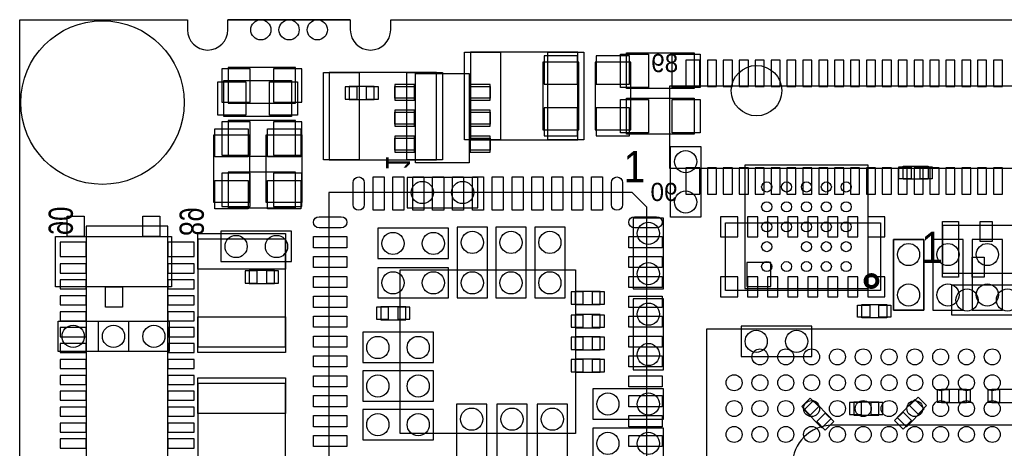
# Model space of a CAD drawing. Extents: x 0 to 57.1, y -2.1 to 30.1.
# Tile 3 of 6: x 0 to 24.8, y 19.3 to 30.1. Entities that reach past the tile are written whole.
import ezdxf

# ---------------------------------------------------------------- set-up
doc = ezdxf.new("R2010")
doc.units = 0
for name, color, linetype in [('BG_OUTLINE', 80, 'CONTINUOUS'), ('PG_ASSEMBLY_BOTTOM', 211, 'CONTINUOUS'), ('PG_ASSEMBLY_TOP', 7, 'CONTINUOUS'), ('PIN_BOTTOM', 211, 'CONTINUOUS'), ('PIN_TOP', 173, 'CONTINUOUS')]:
    doc.layers.add(name, color=color, linetype=linetype)

msp = doc.modelspace()

# ---------------------------------------------------------------- linework, layer by layer
at = {"layer": 'BG_OUTLINE'}
msp.add_lwpolyline([(45.5422, 0), (18.8976, 0), (17.01038, 0), (17.01038, 0.254, 1), (15.99438, 0.254), (15.99438, 0), (12.91082, 0), (12.91082, 0.254, 1), (11.89482, 0.254), (11.89482, 0), (9.3726, 0), (0, 0), (0, 30.1117), (2.3368, 30.1117), (4.22402, 30.1117), (4.22402, 29.8577, 1), (5.24002, 29.8577), (5.24002, 30.1117), (8.32358, 30.1117), (8.32358, 29.8577, 1), (9.33958, 29.8577), (9.33958, 30.1117), (11.8618, 30.1117), (40.005, 30.1117)], format="xyb", dxfattribs=at)
msp.add_lwpolyline([(8.32333, 30.1117), (5.24027, 30.1117)], dxfattribs=at)
at = {"layer": 'PG_ASSEMBLY_BOTTOM'}
for points in [[(13.17244, 29.0449), (13.17244, 27.3431), (14.07414, 27.3431), (14.07414, 29.0449), (13.17244, 29.0449)], [(15.38478, 27.3431), (15.38478, 29.0449), (14.48562, 29.0449), (14.48562, 27.3431), (15.38478, 27.3431)], [(5.2451, 28.01112), (6.9469, 28.01112), (6.9469, 28.91028), (5.2451, 28.91028), (5.2451, 28.01112)], [(8.92556, 28.4353), (8.29564, 28.4353), (8.29564, 28.1051), (8.92556, 28.1051), (8.92556, 28.4353)], [(36.09848, 28.43784), (16.36268, 28.43784), (16.36268, 26.38044), (36.09848, 26.38044), (36.09848, 28.43784)], [(5.2451, 26.67762), (6.9469, 26.67762), (6.9469, 27.57678), (5.2451, 27.57678), (5.2451, 26.67762)], [(6.9469, 26.28138), (5.2451, 26.28138), (5.2451, 25.38222), (6.9469, 25.38222), (6.9469, 26.28138)], [(9.7536, 25.38476), (11.5316, 25.38476), (11.5316, 26.14676), (9.7536, 26.14676), (9.7536, 25.38476)], [(15.4432, 25.1206), (15.4432, 23.3426), (16.2052, 23.3426), (16.2052, 25.1206), (15.4432, 25.1206)], [(3.72872, 5.18668), (3.72872, 24.92248), (1.67132, 24.92248), (1.67132, 5.18668), (3.72872, 5.18668)], [(5.0673, 24.0284), (6.8453, 24.0284), (6.8453, 24.7904), (5.0673, 24.7904), (5.0673, 24.0284)], [(9.017, 24.1046), (10.795, 24.1046), (10.795, 24.8666), (9.017, 24.8666), (9.017, 24.1046)], [(11.01344, 24.892), (11.01344, 23.114), (11.77544, 23.114), (11.77544, 24.892), (11.01344, 24.892)], [(11.9888, 24.892), (11.9888, 23.114), (12.7508, 23.114), (12.7508, 24.892), (11.9888, 24.892)], [(13.7287, 23.114), (13.7287, 24.892), (12.9667, 24.892), (12.9667, 23.114), (13.7287, 23.114)], [(21.9964, 24.5872), (21.9964, 22.8092), (22.7584, 22.8092), (22.7584, 24.5872), (21.9964, 24.5872)], [(23.749, 22.8092), (23.749, 24.5872), (22.987, 24.5872), (22.987, 22.8092), (23.749, 22.8092)], [(23.9776, 24.5872), (23.9776, 22.8092), (24.7396, 22.8092), (24.7396, 24.5872), (23.9776, 24.5872)], [(5.78104, 23.47722), (6.41096, 23.47722), (6.41096, 23.80742), (5.78104, 23.80742), (5.78104, 23.47722)], [(10.795, 23.876), (9.017, 23.876), (9.017, 23.114), (10.795, 23.114), (10.795, 23.876)], [(13.98524, 22.9489), (14.61516, 22.9489), (14.61516, 23.2791), (13.98524, 23.2791), (13.98524, 22.9489)], [(15.4432, 23.0886), (15.4432, 21.3106), (16.2052, 21.3106), (16.2052, 23.0886), (15.4432, 23.0886)], [(9.71804, 22.89556), (9.08812, 22.89556), (9.08812, 22.56536), (9.71804, 22.56536), (9.71804, 22.89556)], [(13.98524, 22.3647), (14.61516, 22.3647), (14.61516, 22.6949), (13.98524, 22.6949), (13.98524, 22.3647)], [(19.939, 22.4028), (18.161, 22.4028), (18.161, 21.6408), (19.939, 21.6408), (19.939, 22.4028)], [(8.636, 21.4884), (10.414, 21.4884), (10.414, 22.2504), (8.636, 22.2504), (8.636, 21.4884)], [(13.98524, 21.80844), (14.61516, 21.80844), (14.61516, 22.13864), (13.98524, 22.13864), (13.98524, 21.80844)], [(13.98524, 21.2471), (14.61516, 21.2471), (14.61516, 21.5773), (13.98524, 21.5773), (13.98524, 21.2471)], [(8.636, 20.51812), (10.414, 20.51812), (10.414, 21.28012), (8.636, 21.28012), (8.636, 20.51812)], [(16.2052, 20.828), (14.4272, 20.828), (14.4272, 20.066), (16.2052, 20.066), (16.2052, 20.828)], [(23.20544, 20.4851), (23.83536, 20.4851), (23.83536, 20.8153), (23.20544, 20.8153), (23.20544, 20.4851)], [(25.10536, 20.8153), (24.47544, 20.8153), (24.47544, 20.4851), (25.10536, 20.4851), (25.10536, 20.8153)], [(11.7602, 18.669), (11.7602, 20.447), (10.9982, 20.447), (10.9982, 18.669), (11.7602, 18.669)], [(12.7762, 18.669), (12.7762, 20.447), (12.0142, 20.447), (12.0142, 18.669), (12.7762, 18.669)], [(13.0302, 20.447), (13.0302, 18.669), (13.7922, 18.669), (13.7922, 20.447), (13.0302, 20.447)], [(20.43176, 20.08632), (19.98472, 20.53336), (19.75104, 20.29968), (20.19808, 19.85264), (20.43176, 20.08632)], [(21.62556, 20.4978), (20.99564, 20.4978), (20.99564, 20.1676), (21.62556, 20.1676), (21.62556, 20.4978)], [(22.53488, 20.55876), (22.08784, 20.11172), (22.32152, 19.87804), (22.76856, 20.32508), (22.53488, 20.55876)], [(10.414, 20.30984), (8.636, 20.30984), (8.636, 19.54784), (10.414, 19.54784), (10.414, 20.30984)], [(14.4272, 19.0754), (16.2052, 19.0754), (16.2052, 19.8374), (14.4272, 19.8374), (14.4272, 19.0754)]]:
    msp.add_lwpolyline(points, dxfattribs=at)
for points in [[(9.96696, 26.50998), (9.96696, 28.76042), (11.31824, 28.76042), (11.31824, 26.50998)], [(9.44372, 28.13558), (9.44372, 28.4353), (9.94156, 28.4353), (9.94156, 28.13558)], [(11.34364, 28.13558), (11.34364, 28.4353), (11.84148, 28.4353), (11.84148, 28.13558)], [(9.44372, 27.48534), (9.44372, 27.78506), (9.94156, 27.78506), (9.94156, 27.48534)], [(11.34364, 27.48534), (11.34364, 27.78506), (11.84148, 27.78506), (11.84148, 27.48534)], [(9.44372, 26.8351), (9.44372, 27.13482), (9.94156, 27.13482), (9.94156, 26.8351)], [(11.34364, 26.8351), (11.34364, 27.13482), (11.84148, 27.13482), (11.84148, 26.8351)], [(21.67382, 23.29942), (17.77238, 23.29942), (17.77238, 25.00122), (21.67382, 25.00122)]]:
    msp.add_lwpolyline(points, close=True, dxfattribs=at)
at = {"layer": 'PG_ASSEMBLY_BOTTOM', "const_width": 0.09906}
msp.add_lwpolyline([(21.59254, 23.54021, 0.999873), (21.29358, 23.54047, 1.000127), (21.59254, 23.54021)], format="xyb", dxfattribs=at)
at = {"layer": 'PG_ASSEMBLY_TOP'}
for points in [[(11.34872, 27.09418), (14.05128, 27.09418), (14.05128, 29.29382), (11.34872, 29.29382), (11.34872, 27.09418)], [(16.9799, 28.37942), (15.2781, 28.37942), (15.2781, 29.27858), (16.9799, 29.27858), (16.9799, 28.37942)], [(10.49528, 28.78582), (7.79272, 28.78582), (7.79272, 26.58618), (10.49528, 26.58618), (10.49528, 28.78582)], [(5.14096, 28.58008), (6.84276, 28.58008), (6.84276, 27.68092), (5.14096, 27.68092), (5.14096, 28.58008)], [(16.9799, 27.23642), (15.2781, 27.23642), (15.2781, 28.13558), (16.9799, 28.13558), (16.9799, 27.23642)], [(5.78358, 27.2161), (5.78358, 25.5143), (4.88442, 25.5143), (4.88442, 27.2161), (5.78358, 27.2161)], [(7.10438, 27.2161), (7.10438, 25.5143), (6.20522, 25.5143), (6.20522, 27.2161), (7.10438, 27.2161)], [(16.383, 25.146), (16.383, 26.924), (17.145, 26.924), (17.145, 25.146), (16.383, 25.146)], [(21.35632, 23.3553), (21.35632, 26.4541), (18.25752, 26.4541), (18.25752, 23.3553), (21.35632, 23.3553)], [(22.87016, 26.0985), (22.24024, 26.0985), (22.24024, 26.4287), (22.87016, 26.4287), (22.87016, 26.0985)], [(15.41526, 25.7683), (7.7851, 25.7683), (7.7851, 17.7673), (15.7861, 17.7673), (15.7861, 25.39746), (15.41526, 25.7683)], [(23.23084, 23.73884), (25.23236, 23.73884), (25.23236, 24.93772), (23.23084, 24.93772), (23.23084, 23.73884)], [(6.68782, 21.88972), (6.68782, 24.59228), (4.48818, 24.59228), (4.48818, 21.88972), (6.68782, 21.88972)], [(22.7584, 24.5872), (22.7584, 22.8092), (21.9964, 22.8092), (21.9964, 24.5872), (22.7584, 24.5872)], [(23.4696, 23.4442), (25.2476, 23.4442), (25.2476, 22.6822), (23.4696, 22.6822), (23.4696, 23.4442)], [(21.19884, 22.9489), (21.82876, 22.9489), (21.82876, 22.6187), (21.19884, 22.6187), (21.19884, 22.9489)], [(0.9652, 22.5298), (2.7432, 22.5298), (2.7432, 21.7678), (0.9652, 21.7678), (0.9652, 22.5298)], [(1.9812, 22.5298), (3.7592, 22.5298), (3.7592, 21.7678), (1.9812, 21.7678), (1.9812, 22.5298)], [(34.28746, 5.334), (34.28746, 22.33168), (17.28724, 22.33168), (17.28724, 5.334), (34.28746, 5.334)], [(4.48818, 20.96008), (4.48818, 18.25752), (6.68782, 18.25752), (6.68782, 20.96008), (4.48818, 20.96008)]]:
    msp.add_lwpolyline(points, dxfattribs=at)
for points in [[(0.9017, 24.6634), (3.8227, 24.6634), (3.8227, 23.3934), (0.9017, 23.3934)], [(18.30832, 23.40356), (18.90776, 23.40356), (18.90776, 24.00554), (18.30832, 24.00554)]]:
    msp.add_lwpolyline(points, close=True, dxfattribs=at)
msp.add_lwpolyline([(30.98292, 19.9136), (20.45208, 19.9136, 0.41376), (19.45386, 18.91284), (19.45386, 7.61746, 0.413437), (20.45208, 6.61924), (30.98292, 6.61924, 0.41384), (31.98368, 7.61746), (31.98368, 18.91284, 0.414162), (30.98292, 19.9136)], format="xyb", dxfattribs=at)
at = {"layer": 'PIN_BOTTOM'}
for points in [[(14.04112, 29.19984), (13.20292, 29.19984), (13.20292, 28.48864), (14.04112, 28.48864)], [(14.5161, 28.48864), (15.3543, 28.48864), (15.3543, 29.19984), (14.5161, 29.19984)], [(17.12468, 28.4353), (17.12468, 29.0957), (16.76908, 29.0957), (16.76908, 28.4353)], [(17.54378, 28.4353), (17.54378, 29.0957), (17.31518, 29.0957), (17.31518, 28.4353)], [(17.94256, 28.4353), (17.94256, 29.0957), (17.71396, 29.0957), (17.71396, 28.4353)], [(18.34388, 28.4353), (18.34388, 29.0957), (18.11528, 29.0957), (18.11528, 28.4353)], [(18.7452, 28.4353), (18.7452, 29.0957), (18.5166, 29.0957), (18.5166, 28.4353)], [(19.14398, 28.4353), (19.14398, 29.0957), (18.91538, 29.0957), (18.91538, 28.4353)], [(19.54276, 28.4353), (19.54276, 29.0957), (19.31416, 29.0957), (19.31416, 28.4353)], [(19.94408, 28.4353), (19.94408, 29.0957), (19.71548, 29.0957), (19.71548, 28.4353)], [(20.3454, 28.4353), (20.3454, 29.0957), (20.1168, 29.0957), (20.1168, 28.4353)], [(20.74418, 28.4353), (20.74418, 29.0957), (20.51558, 29.0957), (20.51558, 28.4353)], [(21.14296, 28.4353), (21.14296, 29.0957), (20.91436, 29.0957), (20.91436, 28.4353)], [(21.54428, 28.4353), (21.54428, 29.0957), (21.31568, 29.0957), (21.31568, 28.4353)], [(21.9456, 28.4353), (21.9456, 29.0957), (21.717, 29.0957), (21.717, 28.4353)], [(22.34438, 28.4353), (22.34438, 29.0957), (22.11578, 29.0957), (22.11578, 28.4353)], [(22.74316, 28.4353), (22.74316, 29.0957), (22.51456, 29.0957), (22.51456, 28.4353)], [(23.14448, 28.4353), (23.14448, 29.0957), (22.91588, 29.0957), (22.91588, 28.4353)], [(23.5458, 28.4353), (23.5458, 29.0957), (23.3172, 29.0957), (23.3172, 28.4353)], [(23.94458, 28.4353), (23.94458, 29.0957), (23.71598, 29.0957), (23.71598, 28.4353)], [(24.34336, 28.4353), (24.34336, 29.0957), (24.11476, 29.0957), (24.11476, 28.4353)], [(24.74468, 28.4353), (24.74468, 29.0957), (24.51608, 29.0957), (24.51608, 28.4353)], [(5.09016, 28.8798), (5.09016, 28.0416), (5.80136, 28.0416), (5.80136, 28.8798)], [(6.39064, 28.8798), (6.39064, 28.0416), (7.10184, 28.0416), (7.10184, 28.8798)], [(8.4963, 28.1178), (8.4963, 28.4226), (8.1915, 28.4226), (8.1915, 28.1178)], [(9.0297, 28.1178), (9.0297, 28.4226), (8.7249, 28.4226), (8.7249, 28.1178)], [(9.44245, 28.08478), (9.94283, 28.08478), (9.94283, 28.4861), (9.44245, 28.4861)], [(11.34237, 28.08478), (11.84275, 28.08478), (11.84275, 28.4861), (11.34237, 28.4861)], [(9.44245, 27.43454), (9.94283, 27.43454), (9.94283, 27.83586), (9.44245, 27.83586)], [(11.34237, 27.43454), (11.84275, 27.43454), (11.84275, 27.83586), (11.34237, 27.83586)], [(14.04112, 27.89936), (13.20292, 27.89936), (13.20292, 27.18816), (14.04112, 27.18816)], [(14.5161, 27.18816), (15.3543, 27.18816), (15.3543, 27.89936), (14.5161, 27.89936)], [(5.09016, 27.5463), (5.09016, 26.7081), (5.80136, 26.7081), (5.80136, 27.5463)], [(6.39064, 27.5463), (6.39064, 26.7081), (7.10184, 26.7081), (7.10184, 27.5463)], [(9.44245, 26.7843), (9.94283, 26.7843), (9.94283, 27.18562), (9.44245, 27.18562)], [(11.34237, 26.7843), (11.84275, 26.7843), (11.84275, 27.18562), (11.34237, 27.18562)], [(17.12468, 25.72258), (17.12468, 26.38298), (16.76908, 26.38298), (16.76908, 25.72258)], [(17.54378, 25.72258), (17.54378, 26.38298), (17.31518, 26.38298), (17.31518, 25.72258)], [(17.94256, 25.72258), (17.94256, 26.38298), (17.71396, 26.38298), (17.71396, 25.72258)], [(18.34388, 25.72258), (18.34388, 26.38298), (18.11528, 26.38298), (18.11528, 25.72258)], [(18.7452, 25.72258), (18.7452, 26.38298), (18.5166, 26.38298), (18.5166, 25.72258)], [(19.14398, 25.72258), (19.14398, 26.38298), (18.91538, 26.38298), (18.91538, 25.72258)], [(19.54276, 25.72258), (19.54276, 26.38298), (19.31416, 26.38298), (19.31416, 25.72258)], [(19.94408, 25.72258), (19.94408, 26.38298), (19.71548, 26.38298), (19.71548, 25.72258)], [(20.3454, 25.72258), (20.3454, 26.38298), (20.1168, 26.38298), (20.1168, 25.72258)], [(20.74418, 25.72258), (20.74418, 26.38298), (20.51558, 26.38298), (20.51558, 25.72258)], [(21.14296, 25.72258), (21.14296, 26.38298), (20.91436, 26.38298), (20.91436, 25.72258)], [(21.54428, 25.72258), (21.54428, 26.38298), (21.31568, 26.38298), (21.31568, 25.72258)], [(21.9456, 25.72258), (21.9456, 26.38298), (21.717, 26.38298), (21.717, 25.72258)], [(22.34438, 25.72258), (22.34438, 26.38298), (22.11578, 26.38298), (22.11578, 25.72258)], [(22.74316, 25.72258), (22.74316, 26.38298), (22.51456, 26.38298), (22.51456, 25.72258)], [(23.14448, 25.72258), (23.14448, 26.38298), (22.91588, 26.38298), (22.91588, 25.72258)], [(23.5458, 25.72258), (23.5458, 26.38298), (23.3172, 26.38298), (23.3172, 25.72258)], [(23.94458, 25.72258), (23.94458, 26.38298), (23.71598, 26.38298), (23.71598, 25.72258)], [(24.34336, 25.72258), (24.34336, 26.38298), (24.11476, 26.38298), (24.11476, 25.72258)], [(24.74468, 25.72258), (24.74468, 26.38298), (24.51608, 26.38298), (24.51608, 25.72258)], [(5.80136, 25.4127), (5.80136, 26.2509), (5.09016, 26.2509), (5.09016, 25.4127)], [(7.10184, 25.4127), (7.10184, 26.2509), (6.39064, 26.2509), (6.39064, 25.4127)], [(18.07718, 24.6507), (18.07718, 25.1587), (17.64538, 25.1587), (17.64538, 24.6507)], [(18.5801, 24.6507), (18.5801, 25.1587), (18.3261, 25.1587), (18.3261, 24.6507)], [(19.08302, 24.6507), (19.08302, 25.1587), (18.82902, 25.1587), (18.82902, 24.6507)], [(19.58848, 24.6507), (19.58848, 25.1587), (19.33448, 25.1587), (19.33448, 24.6507)], [(20.0914, 24.6507), (20.0914, 25.1587), (19.8374, 25.1587), (19.8374, 24.6507)], [(20.59686, 24.6507), (20.59686, 25.1587), (20.34286, 25.1587), (20.34286, 24.6507)], [(21.09978, 24.6507), (21.09978, 25.1587), (20.84578, 25.1587), (20.84578, 24.6507)], [(21.78304, 24.6507), (21.78304, 25.1587), (21.35124, 25.1587), (21.35124, 24.6507)], [(1.016, 24.16048), (1.6764, 24.16048), (1.6764, 24.51608), (1.016, 24.51608)], [(3.72872, 24.16048), (4.38912, 24.16048), (4.38912, 24.51608), (3.72872, 24.51608)], [(1.016, 23.74138), (1.6764, 23.74138), (1.6764, 23.96998), (1.016, 23.96998)], [(3.72872, 23.74138), (4.38912, 23.74138), (4.38912, 23.96998), (3.72872, 23.96998)], [(1.016, 23.3426), (1.6764, 23.3426), (1.6764, 23.5712), (1.016, 23.5712)], [(3.72872, 23.3426), (4.38912, 23.3426), (4.38912, 23.5712), (3.72872, 23.5712)], [(5.6769, 23.79472), (5.6769, 23.48992), (5.9817, 23.48992), (5.9817, 23.79472)], [(6.2103, 23.79472), (6.2103, 23.48992), (6.5151, 23.48992), (6.5151, 23.79472)], [(17.64538, 23.64994), (17.64538, 23.14194), (18.07718, 23.14194), (18.07718, 23.64994)], [(18.5801, 23.14194), (18.5801, 23.64994), (18.3261, 23.64994), (18.3261, 23.14194)], [(19.08302, 23.14194), (19.08302, 23.64994), (18.82902, 23.64994), (18.82902, 23.14194)], [(19.58848, 23.14194), (19.58848, 23.64994), (19.33448, 23.64994), (19.33448, 23.14194)], [(20.0914, 23.14194), (20.0914, 23.64994), (19.8374, 23.64994), (19.8374, 23.14194)], [(20.59686, 23.14194), (20.59686, 23.64994), (20.34286, 23.64994), (20.34286, 23.14194)], [(21.09978, 23.14194), (21.09978, 23.64994), (20.84578, 23.64994), (20.84578, 23.14194)], [(21.35124, 23.64994), (21.35124, 23.14194), (21.78304, 23.14194), (21.78304, 23.64994)], [(1.016, 22.94128), (1.6764, 22.94128), (1.6764, 23.16988), (1.016, 23.16988)], [(3.72872, 22.94128), (4.38912, 22.94128), (4.38912, 23.16988), (3.72872, 23.16988)], [(13.8811, 23.2664), (13.8811, 22.9616), (14.1859, 22.9616), (14.1859, 23.2664)], [(14.4145, 23.2664), (14.4145, 22.9616), (14.7193, 22.9616), (14.7193, 23.2664)], [(9.28878, 22.57806), (9.28878, 22.88286), (8.98398, 22.88286), (8.98398, 22.57806)], [(9.82218, 22.57806), (9.82218, 22.88286), (9.51738, 22.88286), (9.51738, 22.57806)], [(1.016, 22.53996), (1.6764, 22.53996), (1.6764, 22.76856), (1.016, 22.76856)], [(3.72872, 22.53996), (4.38912, 22.53996), (4.38912, 22.76856), (3.72872, 22.76856)], [(13.8811, 22.6822), (13.8811, 22.3774), (14.1859, 22.3774), (14.1859, 22.6822)], [(14.4145, 22.6822), (14.4145, 22.3774), (14.7193, 22.3774), (14.7193, 22.6822)], [(1.016, 22.14118), (1.6764, 22.14118), (1.6764, 22.36978), (1.016, 22.36978)], [(3.72872, 22.14118), (4.38912, 22.14118), (4.38912, 22.36978), (3.72872, 22.36978)], [(13.8811, 22.12594), (13.8811, 21.82114), (14.1859, 21.82114), (14.1859, 22.12594)], [(14.4145, 22.12594), (14.4145, 21.82114), (14.7193, 21.82114), (14.7193, 22.12594)], [(1.016, 21.7424), (1.6764, 21.7424), (1.6764, 21.971), (1.016, 21.971)], [(3.72872, 21.7424), (4.38912, 21.7424), (4.38912, 21.971), (3.72872, 21.971)], [(1.016, 21.34108), (1.6764, 21.34108), (1.6764, 21.56968), (1.016, 21.56968)], [(3.72872, 21.34108), (4.38912, 21.34108), (4.38912, 21.56968), (3.72872, 21.56968)], [(13.8811, 21.5646), (13.8811, 21.2598), (14.1859, 21.2598), (14.1859, 21.5646)], [(14.4145, 21.5646), (14.4145, 21.2598), (14.7193, 21.2598), (14.7193, 21.5646)], [(1.016, 20.93976), (1.6764, 20.93976), (1.6764, 21.16836), (1.016, 21.16836)], [(3.72872, 20.93976), (4.38912, 20.93976), (4.38912, 21.16836), (3.72872, 21.16836)], [(1.016, 20.54098), (1.6764, 20.54098), (1.6764, 20.76958), (1.016, 20.76958)], [(3.72872, 20.54098), (4.38912, 20.54098), (4.38912, 20.76958), (3.72872, 20.76958)], [(19.90293, 20.16594), (20.11846, 20.38147), (19.90293, 20.59699), (19.68741, 20.38147)], [(22.83219, 20.40687), (22.61667, 20.62239), (22.40114, 20.40687), (22.61667, 20.19134)], [(23.1013, 20.8026), (23.1013, 20.4978), (23.4061, 20.4978), (23.4061, 20.8026)], [(23.6347, 20.8026), (23.6347, 20.4978), (23.9395, 20.4978), (23.9395, 20.8026)], [(24.6761, 20.4978), (24.6761, 20.8026), (24.3713, 20.8026), (24.3713, 20.4978)], [(1.016, 20.1422), (1.6764, 20.1422), (1.6764, 20.3708), (1.016, 20.3708)], [(3.72872, 20.1422), (4.38912, 20.1422), (4.38912, 20.3708), (3.72872, 20.3708)], [(21.1963, 20.1803), (21.1963, 20.4851), (20.8915, 20.4851), (20.8915, 20.1803)], [(21.7297, 20.1803), (21.7297, 20.4851), (21.4249, 20.4851), (21.4249, 20.1803)], [(20.27987, 19.78901), (20.49539, 20.00453), (20.27987, 20.22006), (20.06434, 20.00453)], [(22.45526, 20.02993), (22.23973, 20.24546), (22.02421, 20.02993), (22.23973, 19.81441)], [(1.016, 19.74088), (1.6764, 19.74088), (1.6764, 19.96948), (1.016, 19.96948)], [(3.72872, 19.74088), (4.38912, 19.74088), (4.38912, 19.96948), (3.72872, 19.96948)], [(1.016, 19.33956), (1.6764, 19.33956), (1.6764, 19.56816), (1.016, 19.56816)], [(3.72872, 19.33956), (4.38912, 19.33956), (4.38912, 19.56816), (3.72872, 19.56816)]]:
    msp.add_lwpolyline(points, close=True, dxfattribs=at)
for centre, radius in [((2.0828, 28.0289), 2.0574), ((6.0706, 29.8577), 0.254), ((6.7818, 29.8577), 0.254), ((7.493, 29.8577), 0.254), ((10.1346, 25.76576), 0.2794), ((11.1506, 25.76576), 0.2794), ((11.39444, 24.511), 0.2794), ((12.3698, 24.511), 0.2794), ((13.3477, 24.511), 0.2794), ((15.8242, 24.7396), 0.2794), ((5.4483, 24.4094), 0.2794), ((6.4643, 24.4094), 0.2794), ((9.398, 24.4856), 0.2794), ((10.414, 24.4856), 0.2794), ((22.3774, 24.2062), 0.2794), ((23.368, 24.2062), 0.2794), ((24.3586, 24.2062), 0.2794), ((15.8242, 23.7236), 0.2794), ((9.398, 23.495), 0.2794), ((10.414, 23.495), 0.2794), ((11.39444, 23.495), 0.2794), ((12.3698, 23.495), 0.2794), ((13.3477, 23.495), 0.2794), ((22.3774, 23.1902), 0.2794), ((23.368, 23.1902), 0.2794), ((24.3586, 23.1902), 0.2794), ((15.8242, 22.7076), 0.2794), ((9.017, 21.8694), 0.2794), ((10.033, 21.8694), 0.2794), ((18.542, 22.0218), 0.2794), ((19.558, 22.0218), 0.2794), ((15.8242, 21.6916), 0.2794), ((9.017, 20.89912), 0.2794), ((10.033, 20.89912), 0.2794), ((14.8082, 20.447), 0.2794), ((15.8242, 20.447), 0.2794), ((11.3792, 20.066), 0.2794), ((12.3952, 20.066), 0.2794), ((13.4112, 20.066), 0.2794), ((9.017, 19.92884), 0.2794), ((10.033, 19.92884), 0.2794), ((14.8082, 19.4564), 0.2794), ((15.8242, 19.4564), 0.2794)]:
    msp.add_circle(centre, radius, dxfattribs=at)
at = {"layer": 'PIN_TOP'}
for points in [[(11.2014, 27.09418), (11.2014, 29.29382), (12.10056, 29.29382), (12.10056, 27.09418)], [(13.29944, 27.09418), (13.29944, 29.29382), (14.1986, 29.29382), (14.1986, 27.09418)], [(15.83436, 29.2481), (15.83436, 28.4099), (15.12316, 28.4099), (15.12316, 29.2481)], [(17.13484, 29.2481), (17.13484, 28.4099), (16.42364, 28.4099), (16.42364, 29.2481)], [(8.54456, 28.78582), (8.54456, 26.58618), (7.6454, 26.58618), (7.6454, 28.78582)], [(10.6426, 28.78582), (10.6426, 26.58618), (9.74344, 26.58618), (9.74344, 28.78582)], [(4.98602, 27.7114), (4.98602, 28.5496), (5.69722, 28.5496), (5.69722, 27.7114)], [(6.2865, 27.7114), (6.2865, 28.5496), (6.9977, 28.5496), (6.9977, 27.7114)], [(15.83436, 28.1051), (15.83436, 27.2669), (15.12316, 27.2669), (15.12316, 28.1051)], [(17.13484, 28.1051), (17.13484, 27.2669), (16.42364, 27.2669), (16.42364, 28.1051)], [(4.9149, 27.37104), (5.7531, 27.37104), (5.7531, 26.65984), (4.9149, 26.65984)], [(6.2357, 27.37104), (7.0739, 27.37104), (7.0739, 26.65984), (6.2357, 26.65984)], [(22.4409, 26.416), (22.4409, 26.1112), (22.1361, 26.1112), (22.1361, 26.416)], [(22.9743, 26.416), (22.9743, 26.1112), (22.6695, 26.1112), (22.6695, 26.416)], [(4.9149, 26.07056), (5.7531, 26.07056), (5.7531, 25.35936), (4.9149, 25.35936)], [(6.2357, 26.07056), (7.0739, 26.07056), (7.0739, 25.35936), (6.2357, 25.35936)], [(8.89508, 26.15692), (9.17448, 26.15692), (9.17448, 25.31872), (8.89508, 25.31872)], [(9.39546, 26.15692), (9.67486, 26.15692), (9.67486, 25.31872), (9.39546, 25.31872)], [(9.89584, 26.15692), (10.17524, 26.15692), (10.17524, 25.31872), (9.89584, 25.31872)], [(10.39622, 26.15692), (10.67562, 26.15692), (10.67562, 25.31872), (10.39622, 25.31872)], [(10.8966, 26.15692), (11.176, 26.15692), (11.176, 25.31872), (10.8966, 25.31872)], [(11.39698, 26.15692), (11.67638, 26.15692), (11.67638, 25.31872), (11.39698, 25.31872)], [(11.89482, 26.15692), (12.17422, 26.15692), (12.17422, 25.31872), (11.89482, 25.31872)], [(12.3952, 26.15692), (12.6746, 26.15692), (12.6746, 25.31872), (12.3952, 25.31872)], [(12.89558, 26.15692), (13.17498, 26.15692), (13.17498, 25.31872), (12.89558, 25.31872)], [(13.39596, 26.15692), (13.67536, 26.15692), (13.67536, 25.31872), (13.39596, 25.31872)], [(13.89634, 26.15692), (14.17574, 26.15692), (14.17574, 25.31872), (13.89634, 25.31872)], [(14.39672, 26.15692), (14.67612, 26.15692), (14.67612, 25.31872), (14.39672, 25.31872)], [(1.1938, 25.1714), (1.6256, 25.1714), (1.6256, 24.6634), (1.1938, 24.6634)], [(3.0988, 25.1714), (3.5306, 25.1714), (3.5306, 24.6634), (3.0988, 24.6634)], [(23.23084, 23.63851), (23.23084, 25.03805), (23.63216, 25.03805), (23.63216, 23.63851)], [(24.1808, 24.53767), (24.1808, 25.03805), (24.48052, 25.03805), (24.48052, 24.53767)], [(6.68782, 23.84044), (4.48818, 23.84044), (4.48818, 24.7396), (6.68782, 24.7396)], [(8.23468, 24.65832), (8.23468, 24.37892), (7.39648, 24.37892), (7.39648, 24.65832)], [(16.17472, 24.65832), (16.17472, 24.37892), (15.33652, 24.37892), (15.33652, 24.65832)], [(8.23468, 24.15794), (8.23468, 23.87854), (7.39648, 23.87854), (7.39648, 24.15794)], [(16.17472, 24.15794), (16.17472, 23.87854), (15.33652, 23.87854), (15.33652, 24.15794)], [(23.98268, 23.63851), (23.98268, 24.13889), (24.2824, 24.13889), (24.2824, 23.63851)], [(9.5758, 23.8252), (13.9954, 23.8252), (13.9954, 19.7104), (9.5758, 19.7104)], [(8.23468, 23.65756), (8.23468, 23.37816), (7.39648, 23.37816), (7.39648, 23.65756)], [(16.17472, 23.65756), (16.17472, 23.37816), (15.33652, 23.37816), (15.33652, 23.65756)], [(2.159, 23.3934), (2.5908, 23.3934), (2.5908, 22.8854), (2.159, 22.8854)], [(8.23468, 23.15718), (8.23468, 22.87778), (7.39648, 22.87778), (7.39648, 23.15718)], [(16.17472, 23.15718), (16.17472, 22.87778), (15.33652, 22.87778), (15.33652, 23.15718)], [(21.0947, 22.6314), (21.0947, 22.9362), (21.3995, 22.9362), (21.3995, 22.6314)], [(21.6281, 22.6314), (21.6281, 22.9362), (21.9329, 22.9362), (21.9329, 22.6314)], [(6.68782, 21.7424), (4.48818, 21.7424), (4.48818, 22.64156), (6.68782, 22.64156)], [(8.23468, 22.6568), (8.23468, 22.3774), (7.39648, 22.3774), (7.39648, 22.6568)], [(16.17472, 22.6568), (16.17472, 22.3774), (15.33652, 22.3774), (15.33652, 22.6568)], [(8.23468, 22.15642), (8.23468, 21.87702), (7.39648, 21.87702), (7.39648, 22.15642)], [(16.17472, 22.15642), (16.17472, 21.87702), (15.33652, 21.87702), (15.33652, 22.15642)], [(8.23468, 21.65858), (8.23468, 21.37918), (7.39648, 21.37918), (7.39648, 21.65858)], [(16.17472, 21.65858), (16.17472, 21.37918), (15.33652, 21.37918), (15.33652, 21.65858)], [(4.48818, 21.1074), (6.68782, 21.1074), (6.68782, 20.20824), (4.48818, 20.20824)], [(8.23468, 21.1582), (8.23468, 20.8788), (7.39648, 20.8788), (7.39648, 21.1582)], [(16.17472, 21.1582), (16.17472, 20.8788), (15.33652, 20.8788), (15.33652, 21.1582)], [(8.23468, 20.65782), (8.23468, 20.37842), (7.39648, 20.37842), (7.39648, 20.65782)], [(16.17472, 20.65782), (16.17472, 20.37842), (15.33652, 20.37842), (15.33652, 20.65782)], [(8.23468, 20.15744), (8.23468, 19.87804), (7.39648, 19.87804), (7.39648, 20.15744)], [(16.17472, 20.15744), (16.17472, 19.87804), (15.33652, 19.87804), (15.33652, 20.15744)], [(8.23468, 19.65706), (8.23468, 19.37766), (7.39648, 19.37766), (7.39648, 19.65706)], [(16.17472, 19.65706), (16.17472, 19.37766), (15.33652, 19.37766), (15.33652, 19.65706)]]:
    msp.add_lwpolyline(points, close=True, dxfattribs=at)
for points in [[(8.3947, 25.45842), (8.3947, 26.01722, -1), (8.6741, 26.01722), (8.6741, 25.45842, -1)], [(14.8971, 25.45842), (14.8971, 26.01722, -1), (15.1765, 26.01722), (15.1765, 25.45842, -1)], [(7.53618, 25.1587), (8.09498, 25.1587, -1), (8.09498, 24.8793), (7.53618, 24.8793, -1)], [(15.47622, 25.1587), (16.03502, 25.1587, -1), (16.03502, 24.8793), (15.47622, 24.8793, -1)]]:
    msp.add_lwpolyline(points, format="xyb", close=True, dxfattribs=at)
for centre, radius in [((2.0828, 28.0289), 2.0574), ((6.0706, 29.8577), 0.254), ((6.7818, 29.8577), 0.254), ((7.493, 29.8577), 0.254), ((18.54962, 28.32862), 0.635), ((16.764, 26.543), 0.2794), ((18.80616, 25.90546), 0.127), ((19.30654, 25.90546), 0.127), ((19.80692, 25.90546), 0.127), ((20.3073, 25.90546), 0.127), ((20.80768, 25.90546), 0.127), ((16.764, 25.527), 0.2794), ((18.80616, 25.40508), 0.127), ((19.30654, 25.40508), 0.127), ((19.80692, 25.40508), 0.127), ((20.3073, 25.40508), 0.127), ((20.80768, 25.40508), 0.127), ((18.80616, 24.9047), 0.127), ((19.30654, 24.9047), 0.127), ((19.80692, 24.9047), 0.127), ((20.3073, 24.9047), 0.127), ((20.80768, 24.9047), 0.127), ((18.80616, 24.40432), 0.127), ((19.80692, 24.40432), 0.127), ((20.3073, 24.40432), 0.127), ((20.80768, 24.40432), 0.127), ((22.3774, 24.2062), 0.2794), ((18.80616, 23.90394), 0.127), ((19.30654, 23.90394), 0.127), ((19.80692, 23.90394), 0.127), ((20.3073, 23.90394), 0.127), ((20.80768, 23.90394), 0.127), ((22.3774, 23.1902), 0.2794), ((23.8506, 23.0632), 0.2794), ((24.8666, 23.0632), 0.2794), ((1.3462, 22.1488), 0.2794), ((2.3622, 22.1488), 0.2794), ((2.3622, 22.1488), 0.2794), ((3.3782, 22.1488), 0.2794), ((18.63598, 21.63318), 0.20066), ((19.28622, 21.63318), 0.20066), ((19.93646, 21.63318), 0.20066), ((20.5867, 21.63318), 0.20066), ((21.23694, 21.63318), 0.20066), ((21.88718, 21.63318), 0.20066), ((22.53488, 21.63318), 0.20066), ((23.18512, 21.63318), 0.20066), ((23.83536, 21.63318), 0.20066), ((24.4856, 21.63318), 0.20066), ((17.98574, 20.98294), 0.20066), ((18.63598, 20.98294), 0.20066), ((19.28622, 20.98294), 0.20066), ((19.93646, 20.98294), 0.20066), ((20.5867, 20.98294), 0.20066), ((21.23694, 20.98294), 0.20066), ((21.88718, 20.98294), 0.20066), ((22.53488, 20.98294), 0.20066), ((23.18512, 20.98294), 0.20066), ((23.83536, 20.98294), 0.20066), ((24.4856, 20.98294), 0.20066), ((17.98574, 20.3327), 0.20066), ((18.63598, 20.3327), 0.20066), ((19.28622, 20.3327), 0.20066), ((19.93646, 20.3327), 0.20066), ((20.5867, 20.3327), 0.20066), ((21.23694, 20.3327), 0.20066), ((21.88718, 20.3327), 0.20066), ((22.53488, 20.3327), 0.20066), ((23.18512, 20.3327), 0.20066), ((23.83536, 20.3327), 0.20066), ((24.4856, 20.3327), 0.20066), ((17.98574, 19.68246), 0.20066), ((18.63598, 19.68246), 0.20066), ((19.28622, 19.68246), 0.20066), ((19.93646, 19.68246), 0.20066), ((20.5867, 19.68246), 0.20066), ((21.23694, 19.68246), 0.20066), ((21.88718, 19.68246), 0.20066), ((22.53488, 19.68246), 0.20066), ((23.18512, 19.68246), 0.20066), ((23.83536, 19.68246), 0.20066), ((24.4856, 19.68246), 0.20066)]:
    msp.add_circle(centre, radius, dxfattribs=at)

# ---------------------------------------------------------------- texts
at = {"layer": 'PG_ASSEMBLY_BOTTOM', "text_generation_flag": 2}
for s, p in [('89', (16.57858, 28.79344)), ('90', (16.5608, 25.5524))]:
    msp.add_text(s, height=0.4572, dxfattribs=at).set_placement(p)
at = {"layer": 'PG_ASSEMBLY_BOTTOM', "text_generation_flag": 2, "width": 0.791667}
for s, p in [('1', (9.2202, 26.3271)), ('90', (0.72898, 24.69388)), ('89', (4.0259, 24.6761))]:
    msp.add_text(s, height=0.6096, rotation=270, dxfattribs=at).set_placement(p)
at = {"layer": 'PG_ASSEMBLY_TOP', "width": 0.935484}
for p in [(15.2019, 26.0223), (22.6949, 23.9903)]:
    msp.add_text('1', height=0.7874, dxfattribs=at).set_placement(p)

doc.saveas('drawing.dxf')
